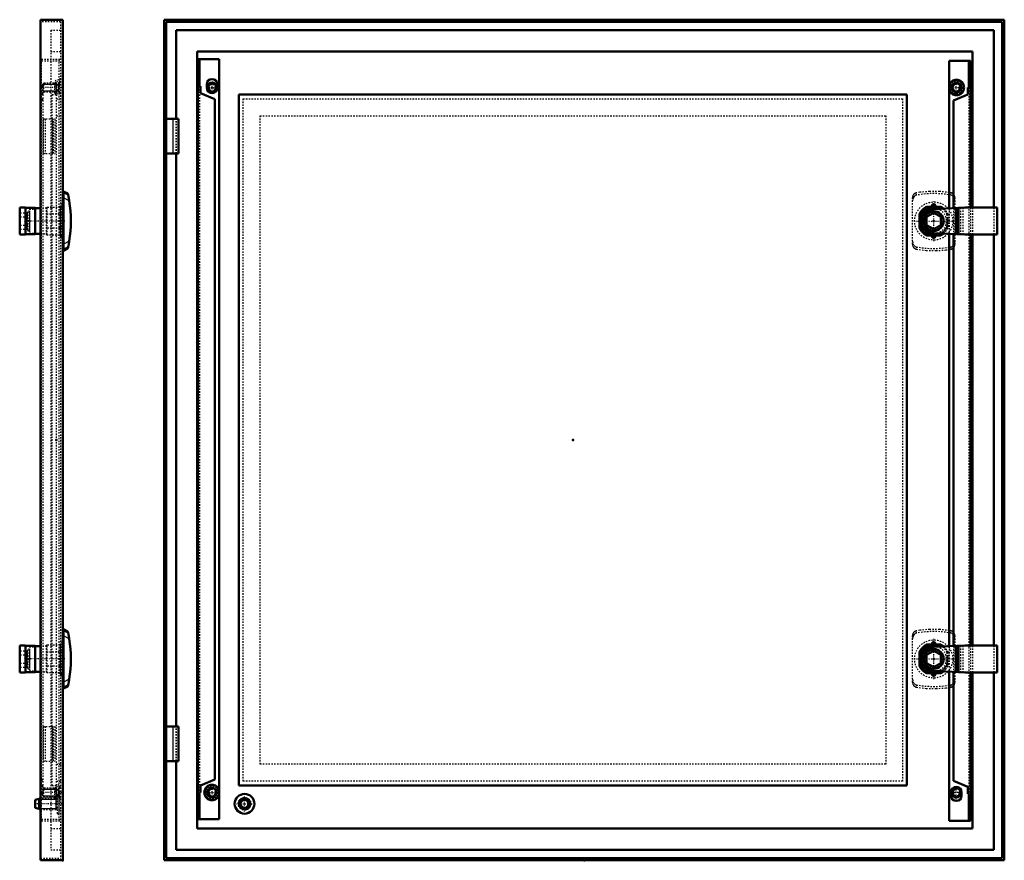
# Model space of a CAD drawing. Header units: millimetres. Extents: x 0 to 1531, y -24 to 993.
# Tile 3 of 3: x 834 to 1531, y 231 to 826. Entities that reach past the tile are written whole.
import ezdxf

# ---------------------------------------------------------------- set-up
doc = ezdxf.new("R2010")
doc.units = ezdxf.units.MM
doc.linetypes.add('Center', pattern=[1.5, 0.45, -0.5, 0.05, -0.5])
doc.linetypes.add('Dashed', pattern=[2, 1, -1])
for name, color, linetype, lineweight in [('2d ConnectionPoints', 7, 'Continuous', 50), ('AM_0', 7, 'Continuous', 50), ('AM_4', 3, 'Continuous', 25), ('AM_5', 3, 'Continuous', 25), ('AM_7', 7, 'Center', 25), ('AM_9', 6, 'Dashed', 25)]:
    doc.layers.add(name, color=color, linetype=linetype, lineweight=lineweight)

# ---------------------------------------------------------------- blocks, each defined once
blk = doc.blocks.new('13_ADT_ADC_ADS_06060_glass_0_in_ADC06060R5_0__1300')
at = {"layer": 'AM_9'}
for p, q in [((856.63, 773.45), (859.63, 773.45)), ((856.63, 284.45), (856.63, 773.45)), ((859.63, 284.45), (859.63, 773.45)), ((856.63, 284.45), (859.63, 284.45))]:
    blk.add_line(p, q, dxfattribs=at)
blk = doc.blocks.new('14_ALL503_0_0__1_0_in_ADC06060R5_0__1300')
at = {"layer": 'AM_0'}
for p, q in [((864.73, 352.95), (864.73, 394.95)), ((867.76, 393.45), (864.73, 394.95)), ((868.02, 392.27), (867.76, 393.45)), ((864.73, 387.45), (864.13, 387.45)), ((833.66, 383.41), (833.66, 364.49)), ((833.66, 383.41), (837.66, 383.41)), ((837.66, 383.41), (837.66, 364.49)), ((837.66, 383.35), (844.55, 383.27)), ((844.55, 383.27), (844.55, 364.63)), ((848.43, 382.95), (844.55, 382.95)), ((833.66, 364.49), (837.66, 364.49)), ((844.55, 364.63), (837.66, 364.55)), ((844.55, 364.95), (848.43, 364.95)), ((864.13, 360.45), (864.73, 360.45)), ((867.76, 354.45), (868.02, 355.63)), ((864.73, 352.95), (867.76, 354.45))]:
    blk.add_line(p, q, dxfattribs=at)
for points in [[(868.76, 388.32), (868.67, 388.87), (868.57, 389.4), (868.48, 389.92), (868.39, 390.42), (868.3, 390.89), (868.21, 391.31), (868.14, 391.68), (868.08, 391.97), (868.04, 392.15), (868.02, 392.27)], [(868.02, 355.63), (868.05, 355.77), (868.09, 355.99), (868.15, 356.28), (868.22, 356.62), (868.29, 356.98), (868.36, 357.36), (868.44, 357.77), (868.56, 358.42), (868.68, 359.09), (868.76, 359.58)]]:
    blk.add_lwpolyline(points, dxfattribs=at)
blk.add_arc((781.03, 373.95), 88.9, 350.69559, 9.30441, dxfattribs=at)
at = {"layer": 'AM_4'}
for p, q in [((868.02, 392.27), (864.73, 393.9)), ((868.76, 388.32), (864.73, 390.32)), ((868.76, 359.58), (864.73, 357.58)), ((868.02, 355.63), (864.73, 354))]:
    blk.add_line(p, q, dxfattribs=at)
at = {"layer": 'AM_5'}
blk.add_line((862.23, 384.95), (862.23, 362.95), dxfattribs=at)
at = {"layer": 'AM_7'}
blk.add_line((865.73, 373.95), (836.64, 373.95), dxfattribs=at)
at = {"layer": 'AM_9'}
for p, q in [((852.73, 383.35), (853.23, 383.85)), ((853.23, 383.85), (863.73, 383.85)), ((853.23, 364.05), (853.23, 383.85)), ((863.73, 363.8), (863.73, 384.1)), ((840.55, 383.14), (833.66, 383.22)), ((834.05, 379.72), (834.05, 368.18)), ((834.05, 379.72), (839.07, 379.72)), ((834.05, 376.84), (839.07, 376.84)), ((839.37, 380.54), (839.07, 379.72)), ((839.37, 380.54), (839.37, 367.36)), ((840.53, 380.33), (840.53, 367.57)), ((840.53, 379.72), (840.55, 379.72)), ((840.53, 376.84), (840.55, 376.84)), ((840.55, 383.14), (840.55, 364.76)), ((840.55, 382.44), (844.55, 382.44)), ((852.73, 382.95), (848.43, 382.95)), ((852.73, 364.55), (852.73, 383.35)), ((853.23, 378.74), (852.73, 378.63)), ((863.73, 378.74), (853.23, 378.74)), ((864.13, 378.57), (863.73, 378.57)), ((834.05, 371.06), (839.07, 371.06)), ((840.53, 371.06), (840.55, 371.06)), ((833.66, 364.68), (840.55, 364.76)), ((834.05, 368.18), (839.07, 368.18)), ((839.07, 368.18), (839.37, 367.36)), ((840.53, 368.18), (840.55, 368.18)), ((840.55, 365.46), (844.55, 365.46)), ((848.43, 364.95), (852.73, 364.95)), ((852.73, 369.27), (853.23, 369.16)), ((853.23, 364.05), (852.73, 364.55)), ((853.23, 369.16), (863.73, 369.16)), ((863.73, 364.05), (853.23, 364.05)), ((863.73, 369.33), (864.13, 369.33))]:
    blk.add_line(p, q, dxfattribs=at)
for points in [[(839.07, 379.72), (838.95, 379.37), (838.87, 379.02), (838.81, 378.66), (838.79, 378.3), (838.8, 377.94), (838.86, 377.57), (838.95, 377.2), (839.07, 376.84)], [(839.07, 376.84), (839.06, 376.77), (838.88, 375.56), (838.79, 374.33), (838.79, 373.7), (838.82, 373.07), (838.95, 371.81), (839.07, 371.06)], [(839.07, 371.06), (838.95, 370.71), (838.87, 370.36), (838.81, 370), (838.79, 369.64), (838.8, 369.28), (838.86, 368.91), (838.95, 368.54), (839.07, 368.18)]]:
    blk.add_lwpolyline(points, dxfattribs=at)
for centre, start, end in [((839.93, 380.33), 0.32177, 160), ((839.93, 367.57), 200, 359.67823)]:
    blk.add_arc(centre, 0.6, start, end, dxfattribs=at)
blk = doc.blocks.new('15_ALL503_0_0__2_0_in_ADC06060R5_0__1300')
at = {"layer": 'AM_0'}
for p, q in [((867.76, 703.45), (864.73, 704.95)), ((864.73, 662.95), (864.73, 704.95)), ((864.73, 697.45), (864.13, 697.45)), ((868.02, 702.27), (867.76, 703.45)), ((833.66, 693.41), (833.66, 674.49)), ((833.66, 693.41), (837.66, 693.41)), ((837.66, 693.41), (837.66, 674.49)), ((837.66, 693.35), (844.55, 693.27)), ((844.55, 693.27), (844.55, 674.63)), ((848.43, 692.95), (844.55, 692.95)), ((833.66, 674.49), (837.66, 674.49)), ((844.55, 674.63), (837.66, 674.55)), ((844.55, 674.95), (848.43, 674.95)), ((864.13, 670.45), (864.73, 670.45)), ((864.73, 662.95), (867.76, 664.45)), ((867.76, 664.45), (868.02, 665.63))]:
    blk.add_line(p, q, dxfattribs=at)
for points in [[(868.76, 698.32), (868.67, 698.87), (868.57, 699.4), (868.48, 699.92), (868.39, 700.42), (868.3, 700.89), (868.21, 701.31), (868.14, 701.68), (868.08, 701.97), (868.04, 702.15), (868.02, 702.27)], [(868.02, 665.63), (868.05, 665.77), (868.09, 665.99), (868.15, 666.28), (868.22, 666.62), (868.29, 666.98), (868.36, 667.36), (868.44, 667.77), (868.56, 668.42), (868.68, 669.09), (868.76, 669.58)]]:
    blk.add_lwpolyline(points, dxfattribs=at)
blk.add_arc((781.03, 683.95), 88.9, 350.69559, 9.30441, dxfattribs=at)
at = {"layer": 'AM_4'}
for p, q in [((868.02, 702.27), (864.73, 703.9)), ((868.76, 698.32), (864.73, 700.32)), ((868.76, 669.58), (864.73, 667.58)), ((868.02, 665.63), (864.73, 664))]:
    blk.add_line(p, q, dxfattribs=at)
at = {"layer": 'AM_5'}
blk.add_line((862.23, 694.95), (862.23, 672.95), dxfattribs=at)
at = {"layer": 'AM_7'}
blk.add_line((865.73, 683.95), (836.64, 683.95), dxfattribs=at)
at = {"layer": 'AM_9'}
for p, q in [((840.55, 693.14), (833.66, 693.22)), ((839.37, 690.54), (839.07, 689.72)), ((839.37, 690.54), (839.37, 677.36)), ((840.53, 690.33), (840.53, 677.57)), ((840.55, 693.14), (840.55, 674.76)), ((840.55, 692.44), (844.55, 692.44)), ((852.73, 692.95), (848.43, 692.95)), ((852.73, 693.35), (853.23, 693.85)), ((852.73, 674.55), (852.73, 693.35)), ((853.23, 674.05), (853.23, 693.85)), ((853.23, 693.85), (863.73, 693.85)), ((863.73, 673.8), (863.73, 694.1)), ((834.05, 689.72), (839.07, 689.72)), ((834.05, 689.72), (834.05, 678.18)), ((834.05, 686.84), (839.07, 686.84)), ((840.53, 689.72), (840.55, 689.72)), ((840.53, 686.84), (840.55, 686.84)), ((853.23, 688.74), (852.73, 688.63)), ((863.73, 688.74), (853.23, 688.74)), ((864.13, 688.57), (863.73, 688.57)), ((834.05, 681.06), (839.07, 681.06)), ((834.05, 678.18), (839.07, 678.18)), ((839.07, 678.18), (839.37, 677.36)), ((840.53, 681.06), (840.55, 681.06)), ((840.53, 678.18), (840.55, 678.18)), ((852.73, 679.27), (853.23, 679.16)), ((853.23, 679.16), (863.73, 679.16)), ((863.73, 679.33), (864.13, 679.33)), ((833.66, 674.68), (840.55, 674.76)), ((840.55, 675.46), (844.55, 675.46)), ((848.43, 674.95), (852.73, 674.95)), ((853.23, 674.05), (852.73, 674.55)), ((863.73, 674.05), (853.23, 674.05))]:
    blk.add_line(p, q, dxfattribs=at)
for points in [[(839.07, 689.72), (838.95, 689.37), (838.87, 689.02), (838.81, 688.66), (838.79, 688.3), (838.8, 687.94), (838.86, 687.57), (838.95, 687.2), (839.07, 686.84)], [(839.07, 686.84), (839.06, 686.77), (838.88, 685.56), (838.79, 684.33), (838.79, 683.7), (838.82, 683.07), (838.95, 681.81), (839.07, 681.06)], [(839.07, 681.06), (838.95, 680.71), (838.87, 680.36), (838.81, 680), (838.79, 679.64), (838.8, 679.28), (838.86, 678.91), (838.95, 678.54), (839.07, 678.18)]]:
    blk.add_lwpolyline(points, dxfattribs=at)
for centre, start, end in [((839.93, 690.33), 0.32177, 160), ((839.93, 677.57), 200, 359.67823)]:
    blk.add_arc(centre, 0.6, start, end, dxfattribs=at)
blk = doc.blocks.new('16_ADT_ADC_ADS_06060_0__0_in_ADC06060R5_0__1300')
at = {"layer": 'AM_0'}
for p, q in [((848.43, 826.45), (864.13, 826.45)), ((848.43, 826.45), (848.43, 231.45)), ((864.13, 826.45), (864.13, 231.45)), ((847.53, 274.95), (844.73, 274.2)), ((844.73, 268.7), (844.73, 274.2)), ((848.03, 275.45), (847.53, 274.95)), ((847.53, 267.95), (847.53, 274.95)), ((848.03, 267.45), (848.03, 275.45)), ((848.43, 275.45), (848.03, 275.45)), ((844.73, 268.7), (847.53, 267.95)), ((847.53, 267.95), (848.03, 267.45)), ((848.03, 267.45), (848.43, 267.45)), ((848.43, 231.45), (864.13, 231.45))]:
    blk.add_line(p, q, dxfattribs=at)
at = {"layer": 'AM_5'}
for p, q in [((861.03, 781.45), (861.03, 780.84)), ((861.03, 781.45), (861.03, 775.45)), ((850.03, 780.84), (861.03, 780.84)), ((850.03, 776.06), (861.03, 776.06)), ((861.03, 775.45), (861.03, 776.06)), ((850.03, 281.84), (861.03, 281.84)), ((861.03, 282.45), (861.03, 281.84)), ((861.03, 282.45), (861.03, 276.45)), ((847.53, 274.68), (859.35, 274.68)), ((850.03, 277.06), (861.03, 277.06)), ((860.53, 275.45), (859.35, 274.68)), ((859.35, 275.45), (859.35, 267.45)), ((861.03, 276.45), (861.03, 277.06)), ((847.53, 268.22), (859.35, 268.22)), ((860.53, 267.45), (859.35, 268.22))]:
    blk.add_line(p, q, dxfattribs=at)
at = {"layer": 'AM_7'}
for p, q in [((863.26, 778.45), (849.4, 778.45)), ((863.26, 279.45), (849.4, 279.45)), ((863.52, 271.45), (843.83, 271.45))]:
    blk.add_line(p, q, dxfattribs=at)
at = {"layer": 'AM_9'}
for p, q in [((862.63, 824.95), (848.43, 824.95)), ((862.63, 824.95), (862.63, 232.95)), ((855.63, 818.95), (862.63, 818.95)), ((855.63, 818.95), (855.63, 238.95)), ((855.63, 803.95), (862.63, 803.95)), ((849.13, 259.45), (849.13, 798.45)), ((849.13, 798.45), (862.63, 798.45)), ((849.13, 797.45), (862.63, 797.45)), ((861.43, 798.45), (861.43, 259.45)), ((850.64, 781.45), (850.03, 780.84)), ((861.83, 781.45), (850.64, 781.45)), ((850.64, 775.45), (850.64, 781.45)), ((858.43, 774.79), (858.43, 782.11)), ((859.63, 781.7), (858.43, 781.7)), ((861.43, 783.95), (859.49, 783.46)), ((859.49, 773.44), (859.49, 783.46)), ((862.63, 783.01), (859.63, 782.26)), ((859.63, 774.64), (859.63, 782.26)), ((862.63, 784.45), (861.43, 784.45)), ((861.83, 774.95), (861.83, 781.95)), ((862.63, 781.95), (861.83, 781.95)), ((850.33, 779.45), (849.13, 779.45)), ((850.33, 778.45), (849.13, 778.45)), ((850.33, 774.44), (849.13, 774.44)), ((850.03, 776.06), (850.03, 780.84)), ((850.03, 776.06), (850.64, 775.45)), ((850.33, 278.45), (850.33, 779.45)), ((850.64, 775.45), (861.83, 775.45)), ((858.43, 775.2), (859.63, 775.2)), ((859.63, 774.64), (862.63, 773.89)), ((861.43, 780.7), (862.63, 780.7)), ((861.43, 778.2), (862.63, 778.2)), ((861.43, 774.45), (862.63, 774.45)), ((861.83, 774.95), (862.63, 774.95)), ((850.33, 773.44), (849.13, 773.44)), ((850.33, 770.19), (849.13, 770.19)), ((850.33, 769.19), (849.13, 769.19)), ((859.49, 773.44), (861.43, 772.95)), ((859.63, 770.45), (862.63, 770.45)), ((850.23, 756.2), (858.43, 756.2)), ((850.23, 756.2), (850.23, 731.7)), ((851.73, 756.2), (851.73, 731.7)), ((856.93, 756.2), (856.93, 731.7)), ((857.72, 731.7), (857.72, 756.2)), ((858.43, 756.2), (858.43, 731.7)), ((859.63, 758.45), (864.13, 758.45)), ((850.23, 731.7), (858.43, 731.7)), ((864.13, 695.95), (862.63, 695.95)), ((862.63, 694.7), (864.13, 694.7)), ((862.63, 694.1), (864.13, 694.1)), ((862.63, 688.92), (864.13, 688.92)), ((862.63, 678.98), (864.13, 678.98)), ((862.63, 673.8), (864.13, 673.8)), ((862.63, 673.2), (864.13, 673.2)), ((862.63, 671.95), (864.13, 671.95)), ((864.13, 385.95), (862.63, 385.95)), ((862.63, 384.7), (864.13, 384.7)), ((862.63, 384.1), (864.13, 384.1)), ((862.63, 378.92), (864.13, 378.92)), ((862.63, 368.98), (864.13, 368.98)), ((862.63, 363.8), (864.13, 363.8)), ((862.63, 363.2), (864.13, 363.2)), ((862.63, 361.95), (864.13, 361.95)), ((850.23, 326.2), (858.43, 326.2)), ((850.23, 326.2), (850.23, 301.7)), ((851.73, 326.2), (851.73, 301.7)), ((856.93, 326.2), (856.93, 301.7)), ((857.72, 301.7), (857.72, 326.2)), ((858.43, 326.2), (858.43, 301.7)), ((850.23, 301.7), (858.43, 301.7)), ((859.63, 299.45), (864.13, 299.45)), ((850.33, 288.71), (849.13, 288.71)), ((849.13, 287.71), (850.33, 287.71)), ((859.63, 287.45), (862.63, 287.45)), ((850.33, 284.46), (849.13, 284.46)), ((850.33, 283.46), (849.13, 283.46)), ((850.33, 279.45), (849.13, 279.45)), ((850.64, 282.45), (850.03, 281.84)), ((850.03, 277.06), (850.03, 281.84)), ((850.64, 276.45), (850.64, 282.45)), ((861.83, 282.45), (850.64, 282.45)), ((858.43, 275.79), (858.43, 283.11)), ((859.63, 282.7), (858.43, 282.7)), ((861.43, 284.95), (859.49, 284.46)), ((859.49, 274.44), (859.49, 284.46)), ((862.63, 284.01), (859.63, 283.26)), ((859.63, 275.64), (859.63, 283.26)), ((862.63, 283.45), (861.43, 283.45)), ((861.43, 279.7), (862.63, 279.7)), ((861.83, 275.95), (861.83, 282.95)), ((862.63, 282.95), (861.83, 282.95)), ((860.53, 275.45), (848.43, 275.45)), ((850.33, 278.45), (849.13, 278.45)), ((850.03, 277.06), (850.64, 276.45)), ((850.64, 276.45), (861.83, 276.45)), ((858.43, 276.2), (859.63, 276.2)), ((859.49, 274.44), (861.43, 273.95)), ((859.63, 275.64), (862.63, 274.89)), ((861.73, 278.45), (860.53, 278.45)), ((860.53, 264.45), (860.53, 278.45)), ((861.43, 277.2), (862.63, 277.2)), ((861.43, 273.45), (862.63, 273.45)), ((861.73, 264.45), (861.73, 278.45)), ((862.63, 275.53), (861.73, 275.95)), ((861.83, 275.95), (862.63, 275.95)), ((848.43, 267.45), (860.53, 267.45)), ((861.73, 266.95), (862.63, 267.37)), ((849.13, 260.45), (862.63, 260.45)), ((849.13, 259.45), (862.63, 259.45)), ((860.53, 264.45), (861.73, 264.45)), ((855.63, 253.95), (862.63, 253.95)), ((855.63, 238.95), (862.63, 238.95)), ((848.43, 232.95), (862.63, 232.95))]:
    blk.add_line(p, q, dxfattribs=at)
for points in [[(861.43, 780.74), (861.11, 780.54), (860.5, 780.1), (860.2, 779.85), (859.93, 779.58), (859.77, 779.38), (859.63, 779.15)], [(859.63, 777.75), (859.72, 777.59), (860.04, 777.2), (860.42, 776.86), (860.91, 776.49), (861.43, 776.16)], [(859.49, 279.83), (859.46, 279.7), (859.43, 279.45), (859.46, 279.16), (859.49, 279.07)], [(859.49, 279.83), (859.58, 280.07), (859.72, 280.3), (860.03, 280.69), (860.41, 281.03), (860.9, 281.4), (861.43, 281.74)], [(860.52, 277.78), (860.31, 277.95), (859.95, 278.31), (859.77, 278.52), (859.62, 278.76), (859.49, 279.07)], [(861.43, 277.16), (861.13, 277.35), (860.71, 277.64), (860.52, 277.78)]]:
    blk.add_lwpolyline(points, dxfattribs=at)
for centre, start, end in [((859.83, 782.11), 104, 180), ((859.83, 774.79), 180, 256), ((859.83, 283.11), 104, 180), ((859.83, 275.79), 180, 256)]:
    blk.add_arc(centre, 1.4, start, end, dxfattribs=at)
blk = doc.blocks.new('17_ADT_ADC_ADS_06060_glass_0_in_ADC06060R5_0__1300')
at = {"layer": 'AM_0'}
for p, q in [((1461.88, 773.45), (988.88, 773.45)), ((988.88, 773.45), (988.88, 284.45)), ((1461.88, 284.45), (1461.88, 773.45)), ((988.88, 284.45), (1461.88, 284.45))]:
    blk.add_line(p, q, dxfattribs=at)
blk = doc.blocks.new('18_ALL503_0_0__1_0_in_ADC06060R5_0__1300')
at = {"layer": 'AM_0'}
for p, q in [((1476.08, 383.85), (1476.2, 383.35)), ((1476.08, 383.85), (1485.67, 383.85)), ((1479.63, 384.1), (1482.13, 384.1)), ((1485.55, 383.35), (1485.67, 383.85)), ((1470.98, 378.74), (1470.98, 369.16)), ((1471.48, 378.63), (1470.98, 378.74)), ((1471.48, 369.27), (1471.48, 378.63)), ((1475.88, 376.84), (1480.88, 379.72)), ((1475.88, 371.06), (1475.88, 376.84)), ((1476.2, 383.35), (1485.55, 383.35)), ((1480.51, 382.44), (1502.92, 383.41)), ((1480.88, 379.72), (1485.88, 376.84)), ((1485.88, 376.84), (1485.88, 371.06)), ((1496.68, 383.14), (1496.68, 364.76)), ((1498.52, 383.22), (1498.52, 364.68)), ((1502.92, 383.41), (1525.88, 383.41)), ((1525.88, 383.41), (1525.88, 364.49)), ((1480.88, 368.18), (1475.88, 371.06)), ((1485.88, 371.06), (1480.88, 368.18)), ((1470.98, 369.16), (1471.48, 369.27)), ((1476.2, 364.55), (1476.08, 364.05)), ((1476.08, 364.05), (1485.67, 364.05)), ((1485.55, 364.55), (1476.2, 364.55)), ((1479.63, 363.8), (1482.13, 363.8)), ((1502.92, 364.49), (1480.51, 365.46)), ((1485.67, 364.05), (1485.55, 364.55)), ((1525.88, 364.49), (1502.92, 364.49))]:
    blk.add_line(p, q, dxfattribs=at)
blk.add_circle((1480.88, 373.95), 6.98, dxfattribs=at)
for radius, start, end in [(11.15, 114.45123, 155.54877), (11, 115.84193, 154.15807), (11.15, 52.14603, 65.54877), (11, 53.07526, 64.15807), (10.5, 116.46097, 153.53903), (9, 73.28769, 286.71231), (8.5, 92.47583, 267.52417), (10.5, 56.52526, 63.53903), (11.15, 204.45123, 245.54877), (11, 205.84193, 244.15807), (10.5, 206.46097, 243.53903), (11.15, 294.45123, 307.85397), (10.5, 296.46097, 303.47474), (11, 295.84193, 306.92474)]:
    blk.add_arc((1480.88, 373.95), radius, start, end, dxfattribs=at)
at = {"layer": 'AM_4'}
blk.add_circle((1480.88, 373.95), 6.59, dxfattribs=at)
at = {"layer": 'AM_5'}
blk.add_arc((1480.88, 373.95), 10.08, 75, 15, dxfattribs=at)
at = {"layer": 'AM_7'}
for p, q in [((1480.88, 359.77), (1480.88, 388.12)), ((1466.7, 373.95), (1495.05, 373.95))]:
    blk.add_line(p, q, dxfattribs=at)
at = {"layer": 'AM_9'}
for p, q in [((1468.63, 392.27), (1468.63, 393.9)), ((1493.12, 393.9), (1491.88, 394.1)), ((1493.12, 392.27), (1493.12, 393.9)), ((1465.88, 357.58), (1465.88, 390.32)), ((1495.88, 390.32), (1495.88, 357.58)), ((1490.78, 378.74), (1490.28, 378.63)), ((1490.28, 378.63), (1490.28, 369.27)), ((1490.78, 378.74), (1490.78, 369.16)), ((1499.75, 383.27), (1499.75, 364.63)), ((1501.59, 383.35), (1501.59, 364.55)), ((1490.28, 369.27), (1490.78, 369.16)), ((1468.63, 355.63), (1468.63, 354)), ((1493.12, 355.63), (1493.12, 354)), ((1491.88, 353.8), (1493.12, 354))]:
    blk.add_line(p, q, dxfattribs=at)
for points in [[(1468.63, 393.9), (1468.35, 393.84), (1468.08, 393.75), (1467.81, 393.63), (1467.56, 393.49), (1467.32, 393.33), (1467.09, 393.14), (1466.88, 392.93), (1466.68, 392.7), (1466.5, 392.46), (1466.35, 392.19), (1466.21, 391.92), (1466.1, 391.63), (1466, 391.33), (1465.94, 391.02), (1465.89, 390.71), (1465.88, 390.39), (1465.88, 390.32)], [(1468.63, 392.27), (1467.7, 391.91), (1466.95, 391.28), (1466.23, 390.13), (1465.9, 388.81), (1465.88, 388.32)], [(1491.88, 394.1), (1484.93, 394.84), (1477.95, 394.89), (1470.99, 394.27), (1468.63, 393.9)], [(1493.12, 392.27), (1487.17, 393.14), (1481.11, 393.45), (1474.87, 393.17), (1468.63, 392.27)], [(1494.88, 392.93), (1494.66, 393.14), (1494.43, 393.33), (1494.19, 393.49), (1493.94, 393.63), (1493.67, 393.75), (1493.4, 393.84), (1493.12, 393.9), (1493.12, 393.9)], [(1495.88, 388.32), (1495.6, 389.92), (1494.77, 391.31), (1493.94, 391.97), (1493.12, 392.27)], [(1495.88, 390.32), (1495.86, 390.63), (1495.83, 390.94), (1495.77, 391.25), (1495.68, 391.56), (1495.57, 391.85), (1495.44, 392.13), (1495.29, 392.39), (1495.12, 392.65), (1494.92, 392.88), (1494.88, 392.93)], [(1465.88, 359.58), (1466.15, 357.98), (1466.98, 356.59), (1467.81, 355.93), (1468.63, 355.63)], [(1465.88, 357.58), (1465.89, 357.27), (1465.93, 356.96), (1465.99, 356.65), (1466.07, 356.34), (1466.18, 356.05), (1466.31, 355.77), (1466.46, 355.51), (1466.64, 355.25), (1466.83, 355.02), (1467.04, 354.81), (1467.26, 354.62), (1467.5, 354.45), (1467.75, 354.3), (1468.01, 354.18), (1468.28, 354.08), (1468.56, 354.01), (1468.63, 354)], [(1468.63, 355.63), (1474.58, 354.76), (1480.64, 354.45), (1486.88, 354.73), (1493.12, 355.63)], [(1493.12, 355.63), (1494.05, 355.99), (1494.8, 356.62), (1495.52, 357.77), (1495.85, 359.09), (1495.88, 359.58)], [(1494.88, 354.97), (1495.07, 355.2), (1495.25, 355.44), (1495.41, 355.71), (1495.54, 355.98), (1495.66, 356.27), (1495.75, 356.57), (1495.81, 356.88), (1495.86, 357.19), (1495.88, 357.51), (1495.88, 357.58)], [(1468.63, 354), (1475.57, 353.15), (1482.54, 352.97), (1489.51, 353.47), (1491.88, 353.8)], [(1493.12, 354), (1493.4, 354.06), (1493.67, 354.15), (1493.94, 354.27), (1494.19, 354.41), (1494.43, 354.57), (1494.66, 354.76), (1494.88, 354.97), (1494.88, 354.97)]]:
    blk.add_lwpolyline(points, dxfattribs=at)
for radius in [13.5, 6.38]:
    blk.add_circle((1480.88, 373.95), radius, dxfattribs=at)
for radius, start, end in [(9, 286.71231, 73.28769), (10.5, 26.46097, 56.52526), (11, 25.84193, 53.07526), (11.15, 24.45123, 52.14603), (10.5, 303.47474, 333.53903), (11, 306.92474, 334.15807), (11.15, 307.85397, 335.54877)]:
    blk.add_arc((1480.88, 373.95), radius, start, end, dxfattribs=at)
blk = doc.blocks.new('19_ALL503_0_0__2_0_in_ADC06060R5_0__1300')
at = {"layer": 'AM_0'}
for p, q in [((1476.08, 693.85), (1476.2, 693.35)), ((1476.08, 693.85), (1485.67, 693.85)), ((1476.2, 693.35), (1485.55, 693.35)), ((1479.63, 694.1), (1482.13, 694.1)), ((1480.51, 692.44), (1502.92, 693.41)), ((1485.55, 693.35), (1485.67, 693.85)), ((1496.68, 693.14), (1496.68, 674.76)), ((1498.52, 693.22), (1498.52, 674.68)), ((1502.92, 693.41), (1525.88, 693.41)), ((1525.88, 693.41), (1525.88, 674.49)), ((1470.98, 688.74), (1470.98, 679.16)), ((1471.48, 688.63), (1470.98, 688.74)), ((1471.48, 679.27), (1471.48, 688.63)), ((1475.88, 686.84), (1480.88, 689.72)), ((1475.88, 681.06), (1475.88, 686.84)), ((1480.88, 689.72), (1485.88, 686.84)), ((1485.88, 686.84), (1485.88, 681.06)), ((1470.98, 679.16), (1471.48, 679.27)), ((1480.88, 678.18), (1475.88, 681.06)), ((1485.88, 681.06), (1480.88, 678.18)), ((1476.2, 674.55), (1476.08, 674.05)), ((1476.08, 674.05), (1485.67, 674.05)), ((1485.55, 674.55), (1476.2, 674.55)), ((1479.63, 673.8), (1482.13, 673.8)), ((1502.92, 674.49), (1480.51, 675.46)), ((1485.67, 674.05), (1485.55, 674.55)), ((1525.88, 674.49), (1502.92, 674.49))]:
    blk.add_line(p, q, dxfattribs=at)
blk.add_circle((1480.88, 683.95), 6.98, dxfattribs=at)
for radius, start, end in [(11.15, 114.45123, 155.54877), (11, 115.84193, 154.15807), (10.5, 116.46097, 153.53903), (9, 73.28769, 286.71231), (8.5, 92.47583, 267.52417), (11.15, 52.14603, 65.54877), (10.5, 56.52526, 63.53903), (11, 53.07526, 64.15807), (11.15, 204.45123, 245.54877), (11, 205.84193, 244.15807), (10.5, 206.46097, 243.53903), (11.15, 294.45123, 307.85397), (10.5, 296.46097, 303.47474), (11, 295.84193, 306.92474)]:
    blk.add_arc((1480.88, 683.95), radius, start, end, dxfattribs=at)
at = {"layer": 'AM_4'}
blk.add_circle((1480.88, 683.95), 6.59, dxfattribs=at)
at = {"layer": 'AM_5'}
blk.add_arc((1480.88, 683.95), 10.08, 75, 15, dxfattribs=at)
at = {"layer": 'AM_7'}
for p, q in [((1480.88, 669.77), (1480.88, 698.12)), ((1466.7, 683.95), (1495.05, 683.95))]:
    blk.add_line(p, q, dxfattribs=at)
at = {"layer": 'AM_9'}
for p, q in [((1465.88, 667.58), (1465.88, 700.32)), ((1468.63, 702.27), (1468.63, 703.9)), ((1493.12, 703.9), (1491.88, 704.1)), ((1493.12, 702.27), (1493.12, 703.9)), ((1495.88, 700.32), (1495.88, 667.58)), ((1499.75, 693.27), (1499.75, 674.63)), ((1501.59, 693.35), (1501.59, 674.55)), ((1490.78, 688.74), (1490.28, 688.63)), ((1490.28, 688.63), (1490.28, 679.27)), ((1490.78, 688.74), (1490.78, 679.16)), ((1490.28, 679.27), (1490.78, 679.16)), ((1468.63, 665.63), (1468.63, 664)), ((1491.88, 663.8), (1493.12, 664)), ((1493.12, 665.63), (1493.12, 664))]:
    blk.add_line(p, q, dxfattribs=at)
for points in [[(1491.88, 704.1), (1484.93, 704.84), (1477.95, 704.89), (1470.99, 704.27), (1468.63, 703.9)], [(1468.63, 703.9), (1468.35, 703.84), (1468.08, 703.75), (1467.81, 703.63), (1467.56, 703.49), (1467.32, 703.33), (1467.09, 703.14), (1466.88, 702.93), (1466.68, 702.7), (1466.5, 702.46), (1466.35, 702.19), (1466.21, 701.92), (1466.1, 701.63), (1466, 701.33), (1465.94, 701.02), (1465.89, 700.71), (1465.88, 700.39), (1465.88, 700.32)], [(1468.63, 702.27), (1467.7, 701.91), (1466.95, 701.28), (1466.23, 700.13), (1465.9, 698.81), (1465.88, 698.32)], [(1493.12, 702.27), (1487.17, 703.14), (1481.11, 703.45), (1474.87, 703.17), (1468.63, 702.27)], [(1494.88, 702.93), (1494.66, 703.14), (1494.43, 703.33), (1494.19, 703.49), (1493.94, 703.63), (1493.67, 703.75), (1493.4, 703.84), (1493.12, 703.9), (1493.12, 703.9)], [(1495.88, 698.32), (1495.6, 699.92), (1494.77, 701.31), (1493.94, 701.97), (1493.12, 702.27)], [(1495.88, 700.32), (1495.86, 700.63), (1495.83, 700.94), (1495.77, 701.25), (1495.68, 701.56), (1495.57, 701.85), (1495.44, 702.13), (1495.29, 702.39), (1495.12, 702.65), (1494.92, 702.88), (1494.88, 702.93)], [(1465.88, 669.58), (1466.15, 667.98), (1466.98, 666.59), (1467.81, 665.93), (1468.63, 665.63)], [(1493.12, 665.63), (1494.05, 665.99), (1494.8, 666.62), (1495.52, 667.77), (1495.85, 669.09), (1495.88, 669.58)], [(1465.88, 667.58), (1465.89, 667.27), (1465.93, 666.96), (1465.99, 666.65), (1466.07, 666.34), (1466.18, 666.05), (1466.31, 665.77), (1466.46, 665.51), (1466.64, 665.25), (1466.83, 665.02), (1467.04, 664.81), (1467.26, 664.62), (1467.5, 664.45), (1467.75, 664.3), (1468.01, 664.18), (1468.28, 664.08), (1468.56, 664.01), (1468.63, 664)], [(1468.63, 665.63), (1474.58, 664.76), (1480.64, 664.45), (1486.88, 664.73), (1493.12, 665.63)], [(1468.63, 664), (1475.57, 663.15), (1482.54, 662.97), (1489.51, 663.47), (1491.88, 663.8)], [(1493.12, 664), (1493.4, 664.06), (1493.67, 664.15), (1493.94, 664.27), (1494.19, 664.41), (1494.43, 664.57), (1494.66, 664.76), (1494.88, 664.97), (1494.88, 664.97)], [(1494.88, 664.97), (1495.07, 665.2), (1495.25, 665.44), (1495.41, 665.71), (1495.54, 665.98), (1495.66, 666.27), (1495.75, 666.57), (1495.81, 666.88), (1495.86, 667.19), (1495.88, 667.51), (1495.88, 667.58)]]:
    blk.add_lwpolyline(points, dxfattribs=at)
for radius in [13.5, 6.38]:
    blk.add_circle((1480.88, 683.95), radius, dxfattribs=at)
for radius, start, end in [(9, 286.71231, 73.28769), (10.5, 26.46097, 56.52526), (11, 25.84193, 53.07526), (11.15, 24.45123, 52.14603), (10.5, 303.47474, 333.53903), (11, 306.92474, 334.15807), (11.15, 307.85397, 335.54877)]:
    blk.add_arc((1480.88, 683.95), radius, start, end, dxfattribs=at)
blk = doc.blocks.new('20_ADT_ADC_ADS_06060_0__0_in_ADC06060R5_0__1300')
at = {"layer": 'AM_0'}
for p, q in [((935.88, 826.45), (1530.88, 826.45)), ((935.88, 826.45), (935.88, 231.45)), ((937.38, 824.95), (937.38, 232.95)), ((937.38, 824.95), (1529.38, 824.95)), ((1529.38, 824.95), (1529.38, 232.95)), ((1530.88, 826.45), (1530.88, 231.45)), ((944.38, 818.95), (1523.38, 818.95)), ((944.38, 756.2), (944.38, 818.95)), ((1523.38, 818.95), (1523.38, 693.41)), ((959.38, 253.95), (959.38, 803.95)), ((959.38, 803.95), (1508.38, 803.95)), ((1508.38, 803.95), (1508.38, 693.41)), ((959.88, 798.45), (974.88, 798.45)), ((959.88, 798.45), (959.88, 260.45)), ((961.08, 779.45), (961.08, 798.45)), ((974.88, 798.45), (974.88, 260.45)), ((1491.88, 797.45), (1506.88, 797.45)), ((1491.88, 797.45), (1491.88, 779.15)), ((1505.68, 797.45), (1505.68, 778.45)), ((1506.88, 797.45), (1506.88, 693.41)), ((961.63, 779.45), (961.08, 779.45)), ((961.63, 774.44), (961.63, 779.45)), ((971.88, 770.19), (961.63, 774.44)), ((966.13, 778.2), (966.13, 780.7)), ((973.63, 780.7), (973.63, 778.2)), ((1491.88, 777.75), (1491.88, 692.93)), ((1505.68, 778.45), (1505.13, 778.45)), ((1505.13, 778.45), (1505.13, 773.44)), ((971.88, 770.19), (971.88, 288.71)), ((1505.13, 773.44), (1494.88, 769.19)), ((1494.88, 769.19), (1494.88, 693.06)), ((937.38, 756.2), (946.18, 756.2)), ((946.18, 731.7), (946.18, 756.2)), ((937.38, 731.7), (946.18, 731.7)), ((944.38, 326.2), (944.38, 731.7)), ((1475.91, 694.1), (1479.63, 694.1)), ((1479.63, 694.1), (1479.63, 694.7)), ((1482.13, 694.7), (1482.13, 694.1)), ((1482.13, 694.1), (1485.84, 694.1)), ((1470.73, 678.98), (1470.73, 688.92)), ((1479.63, 673.8), (1475.91, 673.8)), ((1479.63, 673.2), (1479.63, 673.8)), ((1485.84, 673.8), (1482.13, 673.8)), ((1482.13, 673.8), (1482.13, 673.2)), ((1491.88, 674.97), (1491.88, 382.93)), ((1494.88, 674.84), (1494.88, 383.06)), ((1506.88, 674.49), (1506.88, 383.41)), ((1508.38, 674.49), (1508.38, 383.41)), ((1523.38, 674.49), (1523.38, 383.41)), ((1475.91, 384.1), (1479.63, 384.1)), ((1479.63, 384.1), (1479.63, 384.7)), ((1482.13, 384.7), (1482.13, 384.1)), ((1482.13, 384.1), (1485.84, 384.1)), ((1470.73, 368.98), (1470.73, 378.92)), ((1479.63, 363.8), (1475.91, 363.8)), ((1479.63, 363.2), (1479.63, 363.8)), ((1485.84, 363.8), (1482.13, 363.8)), ((1482.13, 363.8), (1482.13, 363.2)), ((1491.88, 364.97), (1491.88, 259.45)), ((1494.88, 364.84), (1494.88, 287.71)), ((1506.88, 364.49), (1506.88, 259.45)), ((1508.38, 364.49), (1508.38, 253.95)), ((1523.38, 364.49), (1523.38, 238.95)), ((937.38, 326.2), (946.18, 326.2)), ((946.18, 301.7), (946.18, 326.2)), ((937.38, 301.7), (946.18, 301.7)), ((944.38, 238.95), (944.38, 301.7)), ((961.63, 284.46), (971.88, 288.71)), ((1494.88, 287.71), (1505.13, 283.46)), ((961.08, 260.45), (961.08, 279.45)), ((961.08, 279.45), (961.63, 279.45)), ((961.63, 279.45), (961.63, 284.46)), ((1493.13, 277.2), (1493.13, 279.7)), ((1500.63, 279.7), (1500.63, 277.2)), ((1505.13, 283.46), (1505.13, 278.45)), ((1505.13, 278.45), (1505.68, 278.45)), ((1505.68, 278.45), (1505.68, 259.45)), ((959.88, 260.45), (974.88, 260.45)), ((1491.88, 259.45), (1506.88, 259.45)), ((1508.38, 253.95), (959.38, 253.95)), ((1523.38, 238.95), (944.38, 238.95)), ((935.88, 231.45), (1530.88, 231.45)), ((937.38, 232.95), (1529.38, 232.95))]:
    blk.add_line(p, q, dxfattribs=at)
for centre, radius in [((969.88, 778.45), 3.5), ((969.88, 778.45), 3), ((1496.88, 778.45), 3.25), ((1496.88, 778.45), 3), ((969.88, 279.45), 3.25), ((969.88, 279.45), 3), ((1496.88, 279.45), 3.5), ((1496.88, 279.45), 3), ((992.88, 271.45), 7), ((992.88, 271.45), 4), ((992.88, 271.45), 3.5), ((992.88, 271.45), 2.75)]:
    blk.add_circle(centre, radius, dxfattribs=at)
for centre, radius, start, end in [((969.88, 780.7), 3.75, 0, 180), ((1496.88, 778.45), 5.5, 204.57409, 155.42591), ((969.88, 778.2), 3.75, 180, 0), ((1496.88, 778.45), 5.05, 171.9955, 188.0045), ((1480.88, 683.95), 11.3, 116.07361, 153.92639), ((1480.88, 694.7), 1.25, 0, 180), ((1480.88, 683.95), 11.3, 51.25822, 63.92639), ((1480.88, 683.95), 11.3, 206.07361, 243.92639), ((1480.88, 673.2), 1.25, 180, 0), ((1480.88, 683.95), 11.3, 296.07361, 308.74178), ((1480.88, 373.95), 11.3, 116.07361, 153.92639), ((1480.88, 384.7), 1.25, 0, 180), ((1480.88, 373.95), 11.3, 51.25822, 63.92639), ((1480.88, 373.95), 11.3, 206.07361, 243.92639), ((1480.88, 363.2), 1.25, 180, 0), ((1480.88, 373.95), 11.3, 296.07361, 308.74178), ((969.88, 279.45), 5.5, 24.57409, 335.42591), ((1496.88, 279.7), 3.75, 0, 180), ((1496.88, 277.2), 3.75, 180, 360)]:
    blk.add_arc(centre, radius, start, end, dxfattribs=at)
at = {"layer": 'AM_4'}
for p, q in [((942.08, 756.2), (942.08, 731.7)), ((942.08, 326.2), (942.08, 301.7))]:
    blk.add_line(p, q, dxfattribs=at)
for centre, radius in [((1496.88, 778.45), 5.01), ((1496.88, 778.45), 3.66), ((969.88, 279.45), 3.66)]:
    blk.add_circle(centre, radius, dxfattribs=at)
blk.add_arc((969.88, 279.45), 5.01, 4.37533, 355.62467, dxfattribs=at)
at = {"layer": 'AM_5'}
for centre, radius in [((969.88, 778.45), 2.39), ((1496.88, 778.45), 2.39), ((969.88, 279.45), 2.39), ((1496.88, 279.45), 2.39), ((992.88, 271.45), 3.23)]:
    blk.add_arc(centre, radius, 75, 15, dxfattribs=at)
at = {"layer": 'AM_7'}
for p, q in [((969.88, 774.26), (969.88, 784.64)), ((1496.88, 772.68), (1496.88, 784.22)), ((965.94, 780.7), (973.81, 780.7)), ((965.94, 778.2), (973.81, 778.2)), ((966.2, 778.45), (973.55, 778.45)), ((1491.1, 778.45), (1502.65, 778.45)), ((1479.56, 694.7), (1482.19, 694.7)), ((1479.56, 673.2), (1482.19, 673.2)), ((1479.56, 384.7), (1482.19, 384.7)), ((1479.56, 363.2), (1482.19, 363.2)), ((964.1, 279.45), (975.65, 279.45)), ((969.88, 273.68), (969.88, 285.22)), ((1492.94, 279.7), (1500.81, 279.7)), ((1493.2, 279.45), (1500.55, 279.45)), ((1496.88, 273.26), (1496.88, 283.64)), ((992.88, 264.1), (992.88, 278.8)), ((1492.94, 277.2), (1500.81, 277.2)), ((985.53, 271.45), (1000.23, 271.45))]:
    blk.add_line(p, q, dxfattribs=at)
at = {"layer": 'AM_9'}
for p, q in [((961.08, 779.45), (961.08, 279.45)), ((1491.88, 779.15), (1491.88, 777.75)), ((1505.68, 778.45), (1505.68, 278.45)), ((991.88, 770.45), (1458.88, 770.45)), ((991.88, 287.45), (991.88, 770.45)), ((1458.88, 770.45), (1458.88, 287.45)), ((944.38, 731.7), (944.38, 756.2)), ((944.68, 731.7), (944.68, 756.2)), ((945.96, 731.7), (945.96, 756.2)), ((1003.88, 299.45), (1003.88, 758.45)), ((1003.88, 758.45), (1446.88, 758.45)), ((1446.88, 758.45), (1446.88, 299.45)), ((1491.88, 692.93), (1491.88, 674.97)), ((1494.88, 693.06), (1494.88, 674.84)), ((1506.88, 693.41), (1506.88, 674.49)), ((1508.38, 693.41), (1508.38, 674.49)), ((1523.38, 693.41), (1523.38, 674.49)), ((1491.03, 688.92), (1491.03, 678.98)), ((1491.03, 378.92), (1491.03, 368.98)), ((1491.88, 382.93), (1491.88, 364.97)), ((1494.88, 383.06), (1494.88, 364.84)), ((1506.88, 383.41), (1506.88, 364.49)), ((1508.38, 383.41), (1508.38, 364.49)), ((1523.38, 383.41), (1523.38, 364.49)), ((944.38, 301.7), (944.38, 326.2)), ((944.68, 301.7), (944.68, 326.2)), ((945.96, 301.7), (945.96, 326.2)), ((1446.88, 299.45), (1003.88, 299.45)), ((1458.88, 287.45), (991.88, 287.45))]:
    blk.add_line(p, q, dxfattribs=at)
for centre, radius in [((1496.88, 778.45), 4.56), ((1496.88, 778.45), 3.81), ((1496.88, 778.45), 3.5), ((969.88, 279.45), 4.56), ((969.88, 279.45), 3.81), ((969.88, 279.45), 3.5), ((992.88, 271.45), 4.5), ((992.88, 271.45), 4.08)]:
    blk.add_circle(centre, radius, dxfattribs=at)
for centre, start, end in [((1480.88, 683.95), 26.07361, 51.25822), ((1480.88, 683.95), 308.74178, 333.92639), ((1480.88, 373.95), 26.07361, 51.25822), ((1480.88, 373.95), 308.74178, 333.92639)]:
    blk.add_arc(centre, 11.3, start, end, dxfattribs=at)

msp = doc.modelspace()

# ---------------------------------------------------------------- linework, layer by layer
at = {"layer": '2d ConnectionPoints'}
for p in [(840.548, 683.95), (864.126, 683.95), (864.126, 683.95), (1480.876, 683.95), (1480.876, 683.95), (1480.876, 683.95), (859.626, 528.95), (1225.376, 528.95), (840.548, 373.95), (864.126, 373.95), (864.126, 373.95), (1480.876, 373.95), (1480.876, 373.95), (1480.876, 373.95), (864.126, 231.45), (1233.376, 231.45)]:
    msp.add_point(p, dxfattribs=at)

# ---------------------------------------------------------------- block references
for name in ['16_ADT_ADC_ADS_06060_0__0_in_ADC06060R5_0__1300', '20_ADT_ADC_ADS_06060_0__0_in_ADC06060R5_0__1300', '13_ADT_ADC_ADS_06060_glass_0_in_ADC06060R5_0__1300', '17_ADT_ADC_ADS_06060_glass_0_in_ADC06060R5_0__1300', '15_ALL503_0_0__2_0_in_ADC06060R5_0__1300', '19_ALL503_0_0__2_0_in_ADC06060R5_0__1300', '14_ALL503_0_0__1_0_in_ADC06060R5_0__1300', '18_ALL503_0_0__1_0_in_ADC06060R5_0__1300']:
    msp.add_blockref(name, (0, 0))

doc.saveas('drawing.dxf')
